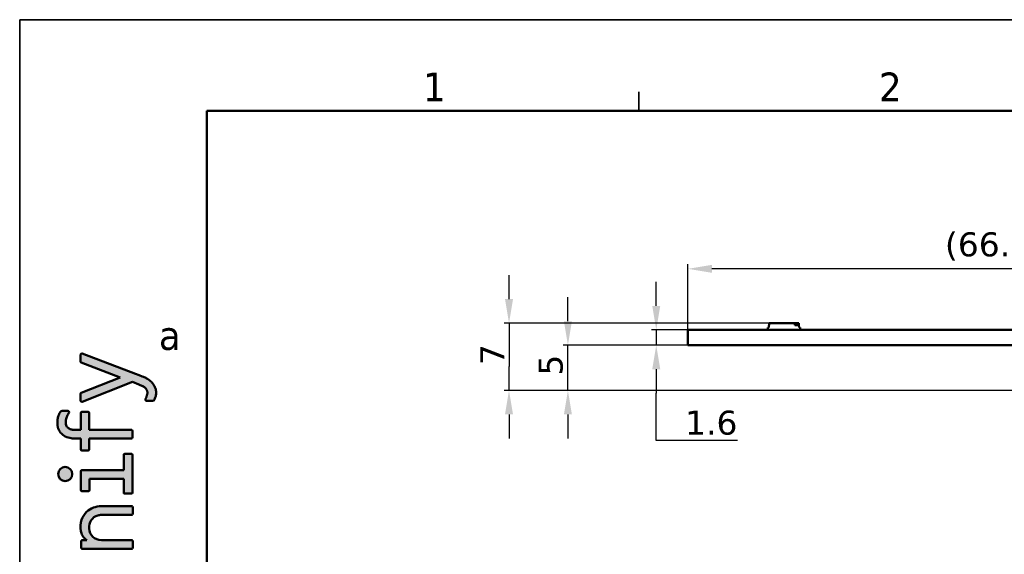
# Model space of a CAD drawing. Header units: millimetres. Extents: x 0 to 420, y 0 to 296.
# Tile 12 of 16: x 0 to 103, y 241 to 296. Entities that reach past the tile are written whole.
import ezdxf

# ---------------------------------------------------------------- set-up
doc = ezdxf.new("R2010")
doc.units = ezdxf.units.MM
doc.layers.get('0').update_dxf_attribs({"lineweight": 25})
for name, color, linetype, lineweight in [('Dimensions(ISO)', 7, 'Continuous', 25), ('Sketch Geometry(ISO)', 7, 'Continuous', 50), ('Symbols(ISO)', 7, 'Continuous', 25), ('Visible Edges(ISO)', 7, 'Continuous', 50)]:
    doc.layers.add(name, color=color, linetype=linetype, lineweight=lineweight)
doc.layers.add('Hatch', color=7, linetype='Continuous', lineweight=9, true_color=0x1e1e47)
doc.styles.add('LG.Philips.Title', font='verdana.ttf', dxfattribs={"width": 0.8999999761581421})
doc.styles.add('Philips-dimensions', font='verdana.ttf')
doc.dimstyles.new('Philips-Oss', dxfattribs={"dimtxt": 2.5, "dimasz": 2.5, "dimexe": 0.5, "dimexo": 0, "dimgap": 0.5, "dimtad": 1, "dimtoh": 1, "dimrnd": 1e-08, "dimdsep": 46, "dimtxsty": 'Philips-dimensions', "dimcen": 0.09, "dimdle": 10, "dimclrd": 7, "dimclre": 7, "dimclrt": 7, "dimazin": 2, "dimtfac": 1, "dimtmove": 0, "dimatfit": 3, "dimfxl": 1, "dimtolj": 1, "dimlwd": 25, "dimlwe": 25, "dimarcsym": 0})

# ---------------------------------------------------------------- blocks, each defined once
blk = doc.blocks.new('*D25')
at = {"layer": 'Defpoints', "color": 0, "linetype": 'Continuous', "transparency": 16777216}
for p in [(70.09794618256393, 270.5603324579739), (70.09794618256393, 264.2055515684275), (136.1481411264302, 262.6055515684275)]:
    blk.add_point(p, dxfattribs=at)
at = {"layer": 'Dimensions(ISO)', "color": 7, "linetype": 'Continuous', "lineweight": 25, "transparency": 16777216}
for p, q in [((70.09794618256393, 264.2055515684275), (70.09794618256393, 271.0603324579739)), ((136.1481411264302, 262.6055515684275), (136.1481411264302, 271.0603324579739)), ((133.6481411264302, 270.5603324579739), (72.59794618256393, 270.5603324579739))]:
    blk.add_line(p, q, dxfattribs=at)
at = {"layer": 'Dimensions(ISO)', "color": 7, "linetype": 'Continuous', "transparency": 16777216}
for points in [[(72.59794618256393, 270.9769991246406), (72.59794618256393, 270.1436657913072), (70.09794618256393, 270.5603324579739)], [(133.6481411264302, 270.9769991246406), (133.6481411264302, 270.1436657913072), (136.1481411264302, 270.5603324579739)]]:
    blk.add_solid(points, dxfattribs=at)
at = {"layer": 'Dimensions(ISO)', "color": 7, "linetype": 'Continuous', "lineweight": 25, "transparency": 16777216, "insert": (96.86800675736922, 274.3645634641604), "char_height": 2.5, "attachment_point": 1, "style": 'Philips-dimensions'}
blk.add_mtext('\\A1;(66.05)', dxfattribs=at)
blk = doc.blocks.new('*D26')
at = {"layer": 'Defpoints', "color": 0, "linetype": 'Continuous', "transparency": 16777216}
for p in [(57.5979461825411, 262.6055515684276), (70.09794618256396, 262.6055515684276), (278.3551355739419, 257.9055515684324)]:
    blk.add_point(p, dxfattribs=at)
at = {"layer": 'Dimensions(ISO)', "color": 7, "linetype": 'Continuous', "lineweight": 25, "transparency": 16777216}
for p, q in [((57.5979461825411, 265.1055515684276), (57.5979461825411, 267.6055515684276)), ((70.09794618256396, 262.6055515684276), (57.0979461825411, 262.6055515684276)), ((57.5979461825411, 257.9055515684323), (57.5979461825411, 262.6055515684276)), ((278.3551355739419, 257.9055515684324), (57.09794618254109, 257.9055515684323)), ((57.5979461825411, 255.4055515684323), (57.5979461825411, 252.9055515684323))]:
    blk.add_line(p, q, dxfattribs=at)
at = {"layer": 'Dimensions(ISO)', "color": 7, "linetype": 'Continuous', "transparency": 16777216}
for points in [[(57.18127951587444, 265.1055515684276), (58.01461284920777, 265.1055515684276), (57.5979461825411, 262.6055515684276)], [(57.18127951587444, 255.4055515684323), (58.01461284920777, 255.4055515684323), (57.5979461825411, 257.9055515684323)]]:
    blk.add_solid(points, dxfattribs=at)
at = {"layer": 'Dimensions(ISO)', "color": 7, "linetype": 'Continuous', "lineweight": 25, "transparency": 16777216, "insert": (54.54589782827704, 259.441246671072), "char_height": 2.5, "attachment_point": 1, "rotation": 90, "style": 'Philips-dimensions'}
blk.add_mtext('\\A1;5', dxfattribs=at)
blk = doc.blocks.new('*D27')
at = {"layer": 'Defpoints', "color": 0, "linetype": 'Continuous', "transparency": 16777216}
for p in [(70.09794618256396, 264.2055515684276), (66.79952825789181, 262.6055515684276), (70.09794618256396, 262.6055515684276)]:
    blk.add_point(p, dxfattribs=at)
at = {"layer": 'Dimensions(ISO)', "color": 7, "linetype": 'Continuous', "lineweight": 25, "transparency": 16777216}
for p, q in [((66.79952825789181, 266.7055515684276), (66.79952825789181, 269.2055515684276)), ((70.09794618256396, 264.2055515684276), (66.29952825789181, 264.2055515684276)), ((66.79952825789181, 264.2055515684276), (66.79952825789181, 262.6055515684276)), ((70.09794618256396, 262.6055515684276), (66.29952825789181, 262.6055515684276)), ((66.79952825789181, 260.1055515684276), (66.79952825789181, 257.6055515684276)), ((66.79952825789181, 252.7004129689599), (66.79952825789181, 257.6055515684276)), ((75.26930660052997, 252.7004129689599), (66.79952825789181, 252.7004129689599))]:
    blk.add_line(p, q, dxfattribs=at)
at = {"layer": 'Dimensions(ISO)', "color": 7, "linetype": 'Continuous', "transparency": 16777216}
for points in [[(66.38286159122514, 266.7055515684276), (67.21619492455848, 266.7055515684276), (66.79952825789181, 264.2055515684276)], [(66.38286159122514, 260.1055515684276), (67.21619492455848, 260.1055515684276), (66.79952825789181, 262.6055515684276)]]:
    blk.add_solid(points, dxfattribs=at)
at = {"layer": 'Dimensions(ISO)', "color": 7, "linetype": 'Continuous', "lineweight": 25, "transparency": 16777216, "insert": (69.79952825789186, 255.7994727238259), "char_height": 2.5, "attachment_point": 1, "style": 'Philips-dimensions'}
blk.add_mtext('\\A1;1.6', dxfattribs=at)
blk = doc.blocks.new('Borders A3')
at = {"layer": 'Hatch'}
h = blk.add_hatch(color=256, dxfattribs=at)
edge = h.paths.add_edge_path()
edge.add_line((13.77333733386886, 257.4756627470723), (13.78372943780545, 257.5203563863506))
edge.add_line((13.78372943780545, 257.5203563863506), (13.79110154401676, 257.557779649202))
edge.add_line((13.79110154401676, 257.557779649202), (13.79650222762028, 257.5907708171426))
edge.add_line((13.79650222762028, 257.5907708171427), (13.79986364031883, 257.6215895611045))
edge.add_line((13.79986364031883, 257.6215895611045), (13.801359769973, 257.6465233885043))
edge.add_line((13.801359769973, 257.6465233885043), (13.80163338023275, 257.6780026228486))
edge.add_line((13.80163338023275, 257.6780026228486), (13.79931855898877, 257.7202307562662))
edge.add_line((13.79931855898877, 257.7202307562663), (13.79417313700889, 257.7611814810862))
edge.add_line((13.79417313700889, 257.7611814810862), (13.78613601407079, 257.8016922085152))
edge.add_line((13.78613601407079, 257.8016922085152), (13.77848276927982, 257.8306971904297))
edge.add_line((13.77848276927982, 257.8306971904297), (13.77126123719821, 257.8535926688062))
edge.add_line((13.77126123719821, 257.8535926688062), (13.75713026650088, 257.8908794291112))
edge.add_line((13.75713026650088, 257.8908794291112), (13.73953154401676, 257.928729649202))
edge.add_line((13.73953154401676, 257.928729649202), (13.72402396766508, 257.9610981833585))
edge.add_line((13.72402396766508, 257.9610981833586), (13.70595432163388, 257.9956135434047))
edge.add_line((13.70595432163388, 257.9956135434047), (13.67995397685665, 258.0389684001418))
edge.add_line((13.67995397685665, 258.0389684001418), (13.65903376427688, 258.0689986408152))
edge.add_line((13.65903376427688, 258.0689986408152), (13.6275198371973, 258.1078951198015))
edge.add_line((13.6275198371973, 258.1078951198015), (13.58836998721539, 258.1488017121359))
edge.add_line((13.58836998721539, 258.1488017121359), (13.53957166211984, 258.1926478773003))
edge.add_line((13.53957166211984, 258.1926478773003), (13.48527224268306, 258.2359412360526))
edge.add_line((13.48527224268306, 258.2359412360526), (13.44292154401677, 258.267249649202))
edge.add_line((13.44292154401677, 258.267249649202), (13.39430411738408, 258.2997817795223))
edge.add_line((13.39430411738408, 258.2997817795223), (13.3314431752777, 258.3365468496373))
edge.add_line((13.3314431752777, 258.3365468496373), (13.29880312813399, 258.3540096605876))
edge.add_line((13.29880312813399, 258.3540096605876), (12.9206568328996, 258.5182094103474))
edge.add_line((12.9206568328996, 258.5182094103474), (12.23323154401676, 258.784719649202))
edge.add_line((12.23323154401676, 258.784719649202), (7.004843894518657, 256.7310308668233))
edge.add_arc((6.960971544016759, 256.8427233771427), 0.12, 180, 291.44469218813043, ccw=False)
edge.add_line((6.840971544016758, 256.8427233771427), (6.84097154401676, 257.5545139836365))
edge.add_arc((6.960971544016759, 257.5545139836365), 0.1200000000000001, 111.51565905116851, 180, ccw=False)
edge.add_line((6.916960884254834, 257.6661520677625), (10.97092154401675, 259.264329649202))
edge.add_line((10.97092154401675, 259.264329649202), (6.918346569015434, 260.804260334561))
edge.add_arc((6.960971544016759, 260.9164348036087), 0.12, 180, 249.1937995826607, ccw=False)
edge.add_line((6.840971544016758, 260.9164348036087), (6.840971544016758, 261.6279988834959))
edge.add_arc((6.960971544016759, 261.6279988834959), 0.1200000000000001, 69.23560437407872, 180, ccw=False)
edge.add_line((7.003514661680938, 261.7402044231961), (12.56654861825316, 259.6309608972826))
edge.add_line((12.56654861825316, 259.6309608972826), (12.93941961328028, 259.4868596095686))
edge.add_line((12.93941961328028, 259.4868596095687), (13.2560953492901, 259.3632201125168))
edge.add_line((13.2560953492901, 259.3632201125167), (13.38639122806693, 259.3115402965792))
edge.add_line((13.38639122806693, 259.3115402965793), (13.48136869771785, 259.2729807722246))
edge.add_line((13.48136869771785, 259.2729807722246), (13.55539726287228, 259.2401545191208))
edge.add_line((13.55539726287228, 259.2401545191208), (13.62631363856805, 259.2051755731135))
edge.add_line((13.62631363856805, 259.2051755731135), (13.72115897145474, 259.1547145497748))
edge.add_line((13.72115897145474, 259.1547145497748), (13.82031914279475, 259.0967690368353))
edge.add_line((13.82031914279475, 259.0967690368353), (13.95576566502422, 259.0072454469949))
edge.add_line((13.95576566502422, 259.0072454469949), (14.049886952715, 258.9363520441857))
edge.add_line((14.049886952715, 258.9363520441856), (14.1314803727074, 258.8678365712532))
edge.add_line((14.1314803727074, 258.8678365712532), (14.22073443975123, 258.783705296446))
edge.add_line((14.22073443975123, 258.783705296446), (14.27937813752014, 258.7220349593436))
edge.add_line((14.27937813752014, 258.7220349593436), (14.35979021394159, 258.6270120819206))
edge.add_line((14.35979021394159, 258.6270120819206), (14.41491647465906, 258.5529630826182))
edge.add_line((14.41491647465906, 258.5529630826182), (14.47603154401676, 258.4594896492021))
edge.add_line((14.47603154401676, 258.4594896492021), (14.54084282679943, 258.3450684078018))
edge.add_line((14.54084282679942, 258.3450684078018), (14.58424528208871, 258.256008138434))
edge.add_line((14.58424528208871, 258.2560081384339), (14.62542532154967, 258.1549862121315))
edge.add_line((14.62542532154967, 258.1549862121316), (14.66219448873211, 258.0387287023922))
edge.add_line((14.66219448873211, 258.0387287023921), (14.69017063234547, 257.9120945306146))
edge.add_line((14.69017063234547, 257.9120945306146), (14.7060251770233, 257.7971097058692))
edge.add_line((14.7060251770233, 257.7971097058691), (14.71084154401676, 257.741949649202))
edge.add_line((14.71084154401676, 257.741949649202), (14.70714779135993, 257.6029474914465))
edge.add_line((14.70714779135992, 257.6029474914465), (14.69977350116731, 257.5092985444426))
edge.add_line((14.69977350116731, 257.5092985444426), (14.68461847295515, 257.3977174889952))
edge.add_line((14.68461847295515, 257.3977174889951), (14.66481803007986, 257.3004665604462))
edge.add_line((14.66481803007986, 257.3004665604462), (14.64365369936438, 257.2210710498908))
edge.add_line((14.64365369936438, 257.2210710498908), (14.62552285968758, 257.1637287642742))
edge.add_line((14.62552285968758, 257.1637287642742), (14.58934579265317, 257.0657532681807))
edge.add_line((14.58934579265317, 257.0657532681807), (14.53810761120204, 256.9465122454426))
edge.add_arc((14.34516626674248, 257.0294196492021), 0.21, 270, 336.74667590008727, ccw=False)
edge.add_line((14.34516626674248, 256.819419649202), (13.7197186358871, 256.819419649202))
edge.add_arc((13.7197186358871, 256.939419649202), 0.1200000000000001, 165.1623082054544, 270, ccw=False)
edge.add_line((13.60372001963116, 256.9701494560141), (13.61922190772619, 257.0286658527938))
edge.add_line((13.61922190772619, 257.0286658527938), (13.63946292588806, 257.0787719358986))
edge.add_line((13.63946292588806, 257.0787719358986), (13.65300183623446, 257.1099918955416))
edge.add_line((13.65300183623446, 257.1099918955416), (13.66435497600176, 257.1379687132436))
edge.add_line((13.66435497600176, 257.1379687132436), (13.67854139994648, 257.1777839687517))
edge.add_line((13.67854139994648, 257.1777839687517), (13.6905589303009, 257.2121623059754))
edge.add_line((13.6905589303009, 257.2121623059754), (13.70621200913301, 257.2572187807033))
edge.add_line((13.70621200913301, 257.2572187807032), (13.72240809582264, 257.3048820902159))
edge.add_line((13.72240809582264, 257.3048820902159), (13.73858002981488, 257.3544668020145))
edge.add_line((13.73858002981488, 257.3544668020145), (13.74842594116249, 257.3861781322))
edge.add_line((13.74842594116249, 257.3861781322), (13.7584158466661, 257.4200751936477))
edge.add_line((13.7584158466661, 257.4200751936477), (13.77333733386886, 257.4756627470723))
h = blk.add_hatch(color=256, dxfattribs=at)
edge = h.paths.add_edge_path()
edge.add_line((6.867011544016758, 252.901149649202), (6.184751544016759, 252.901149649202))
edge.add_line((6.184751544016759, 252.901149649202), (6.14147673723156, 252.90157602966))
edge.add_line((6.14147673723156, 252.90157602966), (6.093137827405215, 252.90305941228))
edge.add_line((6.093137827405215, 252.90305941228), (5.973057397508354, 252.9113551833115))
edge.add_line((5.973057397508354, 252.9113551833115), (5.857059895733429, 252.9257015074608))
edge.add_line((5.85705989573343, 252.9257015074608), (5.711881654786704, 252.9527645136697))
edge.add_line((5.711881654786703, 252.9527645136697), (5.548963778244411, 252.9960617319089))
edge.add_line((5.548963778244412, 252.9960617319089), (5.393660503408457, 253.0515466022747))
edge.add_line((5.393660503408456, 253.0515466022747), (5.251223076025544, 253.116591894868))
edge.add_line((5.251223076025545, 253.116591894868), (5.147482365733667, 253.1740457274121))
edge.add_line((5.147482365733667, 253.1740457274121), (5.005241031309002, 253.2698270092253))
edge.add_line((5.005241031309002, 253.2698270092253), (4.919154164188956, 253.3397143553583))
edge.add_line((4.919154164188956, 253.3397143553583), (4.83862417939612, 253.415551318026))
edge.add_line((4.83862417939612, 253.415551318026), (4.765226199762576, 253.4959196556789))
edge.add_line((4.765226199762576, 253.4959196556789), (4.706397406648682, 253.5704098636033))
edge.add_line((4.706397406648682, 253.5704098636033), (4.646818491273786, 253.6581041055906))
edge.add_line((4.646818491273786, 253.6581041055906), (4.631852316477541, 253.6825992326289))
edge.add_line((4.63185231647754, 253.6825992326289), (4.607751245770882, 253.7246129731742))
edge.add_line((4.607751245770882, 253.7246129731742), (4.585045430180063, 253.7675798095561))
edge.add_line((4.585045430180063, 253.7675798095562), (4.56355243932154, 253.8119180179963))
edge.add_line((4.56355243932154, 253.8119180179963), (4.542176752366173, 253.8603881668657))
edge.add_line((4.542176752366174, 253.8603881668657), (4.517928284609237, 253.9222052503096))
edge.add_line((4.517928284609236, 253.9222052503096), (4.502620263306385, 253.9661610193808))
edge.add_line((4.502620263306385, 253.9661610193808), (4.489182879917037, 254.0089392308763))
edge.add_line((4.489182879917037, 254.0089392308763), (4.473323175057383, 254.0662661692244))
edge.add_line((4.473323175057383, 254.0662661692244), (4.45649320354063, 254.1392479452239))
edge.add_line((4.456493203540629, 254.1392479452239), (4.448712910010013, 254.1796346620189))
edge.add_line((4.448712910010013, 254.1796346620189), (4.441163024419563, 254.2253472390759))
edge.add_line((4.441163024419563, 254.225347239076), (4.432305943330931, 254.2932461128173))
edge.add_line((4.432305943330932, 254.2932461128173), (4.427406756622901, 254.3444690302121))
edge.add_line((4.427406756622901, 254.3444690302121), (4.423265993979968, 254.41007900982))
edge.add_line((4.423265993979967, 254.41007900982), (4.421379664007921, 254.5239228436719))
edge.add_line((4.421379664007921, 254.5239228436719), (4.422977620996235, 254.6088814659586))
edge.add_line((4.422977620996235, 254.6088814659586), (4.426700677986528, 254.692351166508))
edge.add_line((4.426700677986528, 254.692351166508), (4.43334220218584, 254.7814630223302))
edge.add_line((4.43334220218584, 254.7814630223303), (4.442533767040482, 254.866201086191))
edge.add_line((4.442533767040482, 254.866201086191), (4.466152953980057, 255.0134084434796))
edge.add_line((4.466152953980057, 255.0134084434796), (4.483913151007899, 255.0947937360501))
edge.add_line((4.483913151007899, 255.0947937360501), (4.505218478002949, 255.1756097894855))
edge.add_line((4.505218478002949, 255.1756097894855), (4.529862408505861, 255.254745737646))
edge.add_line((4.52986240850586, 255.254745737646), (4.554697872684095, 255.3241226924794))
edge.add_line((4.554697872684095, 255.3241226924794), (4.575412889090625, 255.3762675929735))
edge.add_line((4.575412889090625, 255.3762675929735), (4.610462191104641, 255.4558197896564))
edge.add_line((4.610462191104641, 255.4558197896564), (4.640767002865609, 255.5179946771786))
edge.add_line((4.640767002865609, 255.5179946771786), (4.665641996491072, 255.5655209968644))
edge.add_line((4.665641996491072, 255.5655209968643), (4.69891741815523, 255.6251619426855))
edge.add_line((4.698917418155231, 255.6251619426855), (4.71472050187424, 255.6521633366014))
edge.add_line((4.714720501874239, 255.6521633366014), (4.725364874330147, 255.6687508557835))
edge.add_line((4.725364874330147, 255.6687508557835), (4.737414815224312, 255.684571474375))
edge.add_line((4.737414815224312, 255.684571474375), (4.753885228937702, 255.7038645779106))
edge.add_line((4.753885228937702, 255.7038645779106), (4.772697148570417, 255.7223181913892))
edge.add_line((4.772697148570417, 255.7223181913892), (4.791996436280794, 255.7372280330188))
edge.add_line((4.791996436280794, 255.7372280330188), (4.813631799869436, 255.7495012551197))
edge.add_line((4.813631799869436, 255.7495012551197), (4.841753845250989, 255.7597747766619))
edge.add_line((4.841753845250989, 255.7597747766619), (4.90242269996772, 255.7685088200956))
edge.add_line((4.90242269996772, 255.7685088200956), (4.939331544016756, 255.769359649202))
edge.add_line((4.939331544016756, 255.769359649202), (5.494001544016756, 255.769359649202))
edge.add_line((5.494001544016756, 255.769359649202), (5.522160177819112, 255.7677191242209))
edge.add_line((5.522160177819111, 255.7677191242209), (5.549321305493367, 255.7625827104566))
edge.add_line((5.549321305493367, 255.7625827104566), (5.575050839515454, 255.7535486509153))
edge.add_line((5.575050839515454, 255.7535486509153), (5.602581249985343, 255.7372129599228))
edge.add_line((5.602581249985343, 255.7372129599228), (5.621856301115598, 255.7184667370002))
edge.add_line((5.621856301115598, 255.7184667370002), (5.632482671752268, 255.7026209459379))
edge.add_line((5.632482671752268, 255.7026209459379), (5.644050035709, 255.6690888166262))
edge.add_line((5.644050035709, 255.6690888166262), (5.645521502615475, 255.6346726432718))
edge.add_line((5.645521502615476, 255.6346726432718), (5.638927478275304, 255.5944741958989))
edge.add_line((5.638927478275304, 255.5944741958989), (5.626988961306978, 255.566247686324))
edge.add_line((5.626988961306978, 255.566247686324), (5.593876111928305, 255.5140606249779))
edge.add_line((5.593876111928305, 255.5140606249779), (5.538706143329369, 255.4252171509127))
edge.add_line((5.538706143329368, 255.4252171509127), (5.483202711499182, 255.32775287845))
edge.add_line((5.483202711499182, 255.32775287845), (5.433937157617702, 255.2303757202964))
edge.add_line((5.433937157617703, 255.2303757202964), (5.400278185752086, 255.1542323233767))
edge.add_line((5.400278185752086, 255.1542323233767), (5.359948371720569, 255.0446483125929))
edge.add_line((5.359948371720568, 255.0446483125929), (5.328724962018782, 254.9319864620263))
edge.add_line((5.328724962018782, 254.9319864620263), (5.307312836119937, 254.8182585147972))
edge.add_line((5.307312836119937, 254.8182585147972), (5.296637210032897, 254.7257166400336))
edge.add_line((5.296637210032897, 254.7257166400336), (5.291926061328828, 254.6525774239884))
edge.add_line((5.291926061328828, 254.6525774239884), (5.291222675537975, 254.5111502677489))
edge.add_line((5.291222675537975, 254.5111502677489), (5.303896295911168, 254.4001222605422))
edge.add_line((5.303896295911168, 254.4001222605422), (5.332584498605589, 254.2896203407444))
edge.add_line((5.33258449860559, 254.2896203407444), (5.375009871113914, 254.1918988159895))
edge.add_line((5.375009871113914, 254.1918988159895), (5.424574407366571, 254.1131871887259))
edge.add_line((5.424574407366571, 254.1131871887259), (5.462131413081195, 254.0669158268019))
edge.add_line((5.462131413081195, 254.0669158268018), (5.530031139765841, 254.0011629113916))
edge.add_line((5.530031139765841, 254.0011629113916), (5.640635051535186, 253.9252031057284))
edge.add_line((5.640635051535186, 253.9252031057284), (5.749356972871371, 253.8745396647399))
edge.add_line((5.749356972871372, 253.8745396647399), (5.875380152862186, 253.8359627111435))
edge.add_line((5.875380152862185, 253.8359627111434), (5.930622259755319, 253.824347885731))
edge.add_line((5.930622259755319, 253.824347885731), (5.994476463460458, 253.8143000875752))
edge.add_line((5.994476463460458, 253.8143000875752), (6.063739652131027, 253.8070589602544))
edge.add_line((6.063739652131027, 253.8070589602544), (6.184751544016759, 253.802409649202))
edge.add_line((6.184751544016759, 253.802409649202), (6.867011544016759, 253.802409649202))
edge.add_line((6.867011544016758, 253.802409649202), (6.867011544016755, 255.559539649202))
edge.add_arc((6.972011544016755, 255.559539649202), 0.105, 90, 180, ccw=False)
edge.add_line((6.972011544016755, 255.664539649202), (7.63069154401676, 255.664539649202))
edge.add_arc((7.63069154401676, 255.559539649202), 0.105, 0, 90, ccw=False)
edge.add_line((7.735691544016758, 255.559539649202), (7.735691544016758, 253.802409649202))
edge.add_line((7.735691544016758, 253.802409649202), (12.12985154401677, 253.802409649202))
edge.add_arc((12.12985154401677, 253.697409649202), 0.105, 0, 90, ccw=False)
edge.add_line((12.23485154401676, 253.697409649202), (12.23485154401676, 253.006149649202))
edge.add_arc((12.12985154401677, 253.006149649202), 0.105, -90, 0, ccw=False)
edge.add_line((12.12985154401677, 252.901149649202), (7.735691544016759, 252.901149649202))
edge.add_line((7.735691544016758, 252.901149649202), (7.735691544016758, 251.749659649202))
edge.add_arc((7.630691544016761, 251.749659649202), 0.105, -90, 0, ccw=False)
edge.add_line((7.630691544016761, 251.644659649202), (6.972011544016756, 251.644659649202))
edge.add_arc((6.972011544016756, 251.749659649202), 0.105, 180, 270, ccw=False)
edge.add_line((6.867011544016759, 251.749659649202), (6.867011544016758, 252.901149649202))
h = blk.add_hatch(color=256, dxfattribs=at)
edge = h.paths.add_edge_path()
edge.add_line((11.33095154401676, 248.686059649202), (7.77151154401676, 248.686059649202))
edge.add_line((7.771511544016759, 248.686059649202), (7.771511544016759, 247.5261996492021))
edge.add_arc((7.66651154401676, 247.526199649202), 0.105, -90, 0, ccw=False)
edge.add_line((7.66651154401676, 247.421199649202), (6.971921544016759, 247.421199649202))
edge.add_arc((6.971921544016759, 247.526199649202), 0.105, 180, 270, ccw=False)
edge.add_line((6.866921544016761, 247.526199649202), (6.866921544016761, 249.484509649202))
edge.add_arc((6.971921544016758, 249.484509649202), 0.105, 90, 180, ccw=False)
edge.add_line((6.971921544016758, 249.589509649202), (11.33095154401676, 249.589509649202))
edge.add_line((11.33095154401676, 249.589509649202), (11.33095154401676, 251.186199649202))
edge.add_arc((11.43595154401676, 251.186199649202), 0.105, 90, 180, ccw=False)
edge.add_line((11.43595154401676, 251.291199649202), (12.12976154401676, 251.291199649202))
edge.add_arc((12.12976154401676, 251.186199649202), 0.105, 0, 90, ccw=False)
edge.add_line((12.23476154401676, 251.186199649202), (12.23476154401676, 247.259589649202))
edge.add_arc((12.12976154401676, 247.259589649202), 0.105, -90, 0, ccw=False)
edge.add_line((12.12976154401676, 247.154589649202), (11.43595154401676, 247.154589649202))
edge.add_arc((11.43595154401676, 247.259589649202), 0.105, 180, 270, ccw=False)
edge.add_line((11.33095154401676, 247.259589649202), (11.33095154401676, 248.686059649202))
h = blk.add_hatch(color=256, dxfattribs=at)
edge = h.paths.add_edge_path()
edge.add_arc((5.239451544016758, 249.1986396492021), 0.7353899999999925, 0, 360)
h = blk.add_hatch(color=256, dxfattribs=at)
edge = h.paths.add_edge_path()
edge.add_line((6.910631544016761, 241.5066696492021), (6.910631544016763, 242.199279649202))
edge.add_arc((7.015631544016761, 242.199279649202), 0.105, 90, 180, ccw=False)
edge.add_line((7.015631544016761, 242.304279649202), (7.48963154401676, 242.304279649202))
edge.add_arc((8.319933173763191, 243.5219992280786), 1.473852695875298, 209.2052728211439, 235.7118934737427, ccw=False)
edge.add_arc((8.525434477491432, 243.6266613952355), 1.704322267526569, 192.2816258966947, 208.9055647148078, ccw=False)
edge.add_arc((9.111119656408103, 243.6778709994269), 2.288710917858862, 160.7164938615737, 190.415064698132, ccw=False)
edge.add_arc((9.002773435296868, 243.7054770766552), 2.177348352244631, 134.669894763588, 160.460630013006, ccw=False)
edge.add_arc((8.977891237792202, 243.6447994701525), 2.203834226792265, 89.68151213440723, 133.1006254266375, ccw=False)
edge.add_line((8.990141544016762, 245.848599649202), (12.17359154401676, 245.849169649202))
edge.add_arc((12.17359154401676, 245.744169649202), 0.105, 0, 90, ccw=False)
edge.add_line((12.27859154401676, 245.744169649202), (12.27859154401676, 245.049279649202))
edge.add_arc((12.17359154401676, 245.049279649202), 0.105, -90, 0, ccw=False)
edge.add_line((12.17359154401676, 244.944279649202), (9.006731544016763, 244.944279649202))
edge.add_arc((8.9986743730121, 243.7159328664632), 1.228373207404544, 89.62418164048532, 107.0950348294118)
edge.add_arc((8.990999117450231, 243.6700567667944), 1.270136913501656, 106.1557240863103, 185.9124830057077)
edge.add_arc((7.623177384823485, 243.5284049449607), 0.105, 2.391600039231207, 5.9124830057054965, ccw=False)
edge.add_arc((9.008975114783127, 243.5862835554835), 1.282005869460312, 182.3916000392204, 269.899729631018)
edge.add_line((9.006731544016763, 242.304279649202), (12.17359154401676, 242.304279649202))
edge.add_arc((12.17359154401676, 242.199279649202), 0.105, 0, 90.0000000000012, ccw=False)
edge.add_line((12.27859154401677, 242.199279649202), (12.27859154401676, 241.5066696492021))
edge.add_arc((12.17359154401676, 241.5066696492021), 0.105, -90, 0, ccw=False)
edge.add_line((12.17359154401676, 241.4016696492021), (7.015631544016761, 241.4016696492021))
edge.add_arc((7.015631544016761, 241.5066696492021), 0.105, 180, 270, ccw=False)
at = {"layer": 'Sketch Geometry(ISO)', "color": 7, "linetype": 'Continuous', "lineweight": 35}
for p, q in [((419.5, 296.5), (0.4999999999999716, 296.5)), ((0.5, 296.5), (0.5, 0.5000000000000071)), ((65, 289), (65, 287))]:
    blk.add_line(p, q, dxfattribs=at)
at = {"layer": 'Sketch Geometry(ISO)', "color": 1, "linetype": 'Continuous', "lineweight": 50, "true_color": 0xff0000}
for p, q in [((410, 287), (20, 287)), ((20, 287), (20, 10))]:
    blk.add_line(p, q, dxfattribs=at)
at = {"layer": 'Sketch Geometry(ISO)'}
for p, q in [((6.840971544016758, 261.6279988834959), (6.840971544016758, 260.9164348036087)), ((12.56654861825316, 259.6309608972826), (7.003514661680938, 261.7402044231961)), ((6.918346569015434, 260.804260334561), (10.97092154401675, 259.264329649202)), ((12.93941961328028, 259.4868596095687), (12.56654861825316, 259.6309608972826)), ((13.2560953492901, 259.3632201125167), (12.93941961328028, 259.4868596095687)), ((10.97092154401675, 259.264329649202), (6.916960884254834, 257.6661520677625)), ((7.004843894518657, 256.7310308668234), (12.23323154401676, 258.784719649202)), ((12.23323154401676, 258.784719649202), (12.9206568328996, 258.5182094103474)), ((12.9206568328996, 258.5182094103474), (13.29880312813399, 258.3540096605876)), ((13.38639122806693, 259.3115402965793), (13.2560953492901, 259.3632201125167)), ((13.48136869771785, 259.2729807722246), (13.38639122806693, 259.3115402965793)), ((13.55539726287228, 259.2401545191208), (13.48136869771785, 259.2729807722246)), ((13.62631363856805, 259.2051755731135), (13.55539726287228, 259.2401545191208)), ((13.72115897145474, 259.1547145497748), (13.62631363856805, 259.2051755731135)), ((13.82031914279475, 259.0967690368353), (13.72115897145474, 259.1547145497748)), ((13.95576566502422, 259.0072454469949), (13.82031914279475, 259.0967690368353)), ((14.049886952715, 258.9363520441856), (13.95576566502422, 259.0072454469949)), ((14.1314803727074, 258.8678365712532), (14.049886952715, 258.9363520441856)), ((14.22073443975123, 258.783705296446), (14.1314803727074, 258.8678365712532)), ((14.27937813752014, 258.7220349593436), (14.22073443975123, 258.783705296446)), ((14.35979021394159, 258.6270120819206), (14.27937813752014, 258.7220349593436)), ((14.41491647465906, 258.5529630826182), (14.35979021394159, 258.6270120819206)), ((14.47603154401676, 258.4594896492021), (14.41491647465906, 258.5529630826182)), ((14.54084282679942, 258.3450684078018), (14.47603154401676, 258.4594896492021)), ((6.840971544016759, 257.5545139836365), (6.840971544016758, 256.8427233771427)), ((13.29880312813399, 258.3540096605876), (13.3314431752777, 258.3365468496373)), ((13.3314431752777, 258.3365468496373), (13.39430411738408, 258.2997817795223)), ((13.39430411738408, 258.2997817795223), (13.44292154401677, 258.267249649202)), ((13.44292154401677, 258.267249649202), (13.48527224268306, 258.2359412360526)), ((13.48527224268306, 258.2359412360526), (13.53957166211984, 258.1926478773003)), ((13.53957166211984, 258.1926478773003), (13.58836998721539, 258.1488017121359)), ((13.58836998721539, 258.1488017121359), (13.6275198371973, 258.1078951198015)), ((13.6275198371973, 258.1078951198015), (13.65903376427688, 258.0689986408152)), ((13.65903376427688, 258.0689986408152), (13.67995397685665, 258.0389684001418)), ((13.67995397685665, 258.0389684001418), (13.70595432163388, 257.9956135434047)), ((13.70595432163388, 257.9956135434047), (13.72402396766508, 257.9610981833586)), ((13.72402396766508, 257.9610981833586), (13.73953154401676, 257.928729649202)), ((13.73953154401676, 257.928729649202), (13.75713026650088, 257.8908794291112)), ((13.7584158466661, 257.4200751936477), (13.74842594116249, 257.3861781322)), ((13.75713026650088, 257.8908794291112), (13.77126123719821, 257.8535926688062)), ((13.77333733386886, 257.4756627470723), (13.7584158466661, 257.4200751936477)), ((13.77126123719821, 257.8535926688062), (13.77848276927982, 257.8306971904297)), ((13.78372943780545, 257.5203563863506), (13.77333733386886, 257.4756627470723)), ((13.77848276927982, 257.8306971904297), (13.78613601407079, 257.8016922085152)), ((13.79110154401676, 257.557779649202), (13.78372943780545, 257.5203563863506)), ((13.78613601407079, 257.8016922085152), (13.79417313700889, 257.7611814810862)), ((13.79650222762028, 257.5907708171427), (13.79110154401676, 257.557779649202)), ((13.79417313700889, 257.7611814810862), (13.79931855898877, 257.7202307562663)), ((13.79986364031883, 257.6215895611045), (13.79650222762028, 257.5907708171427)), ((13.79931855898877, 257.7202307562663), (13.80163338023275, 257.6780026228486)), ((13.801359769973, 257.6465233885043), (13.79986364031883, 257.6215895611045)), ((13.80163338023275, 257.6780026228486), (13.801359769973, 257.6465233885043)), ((14.58424528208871, 258.2560081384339), (14.54084282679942, 258.3450684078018)), ((14.62542532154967, 258.1549862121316), (14.58424528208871, 258.2560081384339)), ((14.66219448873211, 258.0387287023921), (14.62542532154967, 258.1549862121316)), ((14.69017063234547, 257.9120945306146), (14.66219448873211, 258.0387287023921)), ((14.68461847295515, 257.3977174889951), (14.69977350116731, 257.5092985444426)), ((14.7060251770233, 257.7971097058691), (14.69017063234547, 257.9120945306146)), ((14.69977350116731, 257.5092985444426), (14.70714779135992, 257.6029474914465)), ((14.71084154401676, 257.741949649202), (14.7060251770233, 257.7971097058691)), ((14.70714779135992, 257.6029474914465), (14.71084154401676, 257.741949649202)), ((13.61922190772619, 257.0286658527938), (13.60372001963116, 256.9701494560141)), ((13.63946292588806, 257.0787719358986), (13.61922190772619, 257.0286658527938)), ((13.65300183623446, 257.1099918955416), (13.63946292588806, 257.0787719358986)), ((13.66435497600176, 257.1379687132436), (13.65300183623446, 257.1099918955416)), ((13.67854139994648, 257.1777839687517), (13.66435497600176, 257.1379687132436)), ((13.6905589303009, 257.2121623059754), (13.67854139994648, 257.1777839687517)), ((13.70621200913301, 257.2572187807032), (13.6905589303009, 257.2121623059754)), ((13.72240809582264, 257.3048820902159), (13.70621200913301, 257.2572187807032)), ((13.7197186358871, 256.819419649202), (14.34516626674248, 256.819419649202)), ((13.73858002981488, 257.3544668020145), (13.72240809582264, 257.3048820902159)), ((13.74842594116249, 257.3861781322), (13.73858002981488, 257.3544668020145)), ((14.53810761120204, 256.9465122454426), (14.58934579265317, 257.0657532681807)), ((14.58934579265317, 257.0657532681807), (14.62552285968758, 257.1637287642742)), ((14.62552285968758, 257.1637287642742), (14.64365369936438, 257.2210710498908)), ((14.64365369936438, 257.2210710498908), (14.66481803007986, 257.3004665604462)), ((14.66481803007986, 257.3004665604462), (14.68461847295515, 257.3977174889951)), ((4.575412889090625, 255.3762675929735), (4.554697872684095, 255.3241226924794)), ((4.610462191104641, 255.4558197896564), (4.575412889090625, 255.3762675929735)), ((4.640767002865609, 255.5179946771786), (4.610462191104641, 255.4558197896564)), ((4.665641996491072, 255.5655209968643), (4.640767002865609, 255.5179946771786)), ((4.698917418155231, 255.6251619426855), (4.665641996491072, 255.5655209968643)), ((4.714720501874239, 255.6521633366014), (4.698917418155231, 255.6251619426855)), ((4.725364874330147, 255.6687508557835), (4.714720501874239, 255.6521633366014)), ((4.737414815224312, 255.684571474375), (4.725364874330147, 255.6687508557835)), ((4.753885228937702, 255.7038645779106), (4.737414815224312, 255.684571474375)), ((4.772697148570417, 255.7223181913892), (4.753885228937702, 255.7038645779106)), ((4.791996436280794, 255.7372280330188), (4.772697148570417, 255.7223181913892)), ((4.813631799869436, 255.7495012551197), (4.791996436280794, 255.7372280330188)), ((4.841753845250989, 255.7597747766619), (4.813631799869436, 255.7495012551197)), ((4.90242269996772, 255.7685088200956), (4.841753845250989, 255.7597747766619)), ((4.939331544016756, 255.769359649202), (4.90242269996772, 255.7685088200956)), ((5.494001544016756, 255.769359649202), (4.939331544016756, 255.769359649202)), ((5.483202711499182, 255.32775287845), (5.538706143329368, 255.4252171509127)), ((5.522160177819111, 255.7677191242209), (5.494001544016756, 255.769359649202)), ((5.549321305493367, 255.7625827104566), (5.522160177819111, 255.7677191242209)), ((5.538706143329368, 255.4252171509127), (5.593876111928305, 255.5140606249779)), ((5.575050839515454, 255.7535486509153), (5.549321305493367, 255.7625827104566)), ((5.602581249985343, 255.7372129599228), (5.575050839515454, 255.7535486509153)), ((5.593876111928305, 255.5140606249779), (5.626988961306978, 255.566247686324)), ((5.621856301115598, 255.7184667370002), (5.602581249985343, 255.7372129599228)), ((5.632482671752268, 255.7026209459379), (5.621856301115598, 255.7184667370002)), ((5.626988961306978, 255.566247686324), (5.638927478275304, 255.5944741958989)), ((5.644050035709, 255.6690888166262), (5.632482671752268, 255.7026209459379)), ((5.638927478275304, 255.5944741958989), (5.645521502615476, 255.6346726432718)), ((5.645521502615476, 255.6346726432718), (5.644050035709, 255.6690888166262)), ((6.867011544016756, 255.559539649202), (6.867011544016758, 253.802409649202)), ((7.63069154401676, 255.664539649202), (6.972011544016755, 255.664539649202)), ((7.735691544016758, 253.802409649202), (7.735691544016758, 255.559539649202)), ((4.422977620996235, 254.6088814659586), (4.421379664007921, 254.5239228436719)), ((4.421379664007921, 254.5239228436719), (4.423265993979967, 254.41007900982)), ((4.426700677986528, 254.692351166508), (4.422977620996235, 254.6088814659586)), ((4.423265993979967, 254.41007900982), (4.427406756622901, 254.3444690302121)), ((4.43334220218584, 254.7814630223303), (4.426700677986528, 254.692351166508)), ((4.427406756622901, 254.3444690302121), (4.432305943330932, 254.2932461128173)), ((4.442533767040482, 254.866201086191), (4.43334220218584, 254.7814630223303)), ((4.466152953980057, 255.0134084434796), (4.442533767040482, 254.866201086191)), ((4.483913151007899, 255.0947937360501), (4.466152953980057, 255.0134084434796)), ((4.505218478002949, 255.1756097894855), (4.483913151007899, 255.0947937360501)), ((4.52986240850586, 255.254745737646), (4.505218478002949, 255.1756097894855)), ((4.554697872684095, 255.3241226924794), (4.52986240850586, 255.254745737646)), ((5.291222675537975, 254.5111502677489), (5.291926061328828, 254.6525774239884)), ((5.303896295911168, 254.4001222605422), (5.291222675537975, 254.5111502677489)), ((5.291926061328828, 254.6525774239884), (5.296637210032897, 254.7257166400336)), ((5.296637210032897, 254.7257166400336), (5.307312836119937, 254.8182585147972)), ((5.33258449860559, 254.2896203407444), (5.303896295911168, 254.4001222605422)), ((5.307312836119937, 254.8182585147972), (5.328724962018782, 254.9319864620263)), ((5.328724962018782, 254.9319864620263), (5.359948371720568, 255.0446483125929)), ((5.359948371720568, 255.0446483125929), (5.400278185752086, 255.1542323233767)), ((5.400278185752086, 255.1542323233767), (5.433937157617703, 255.2303757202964)), ((5.433937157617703, 255.2303757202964), (5.483202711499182, 255.32775287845)), ((4.432305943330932, 254.2932461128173), (4.441163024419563, 254.225347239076)), ((4.441163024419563, 254.225347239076), (4.448712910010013, 254.1796346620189)), ((4.448712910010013, 254.1796346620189), (4.456493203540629, 254.1392479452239)), ((4.456493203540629, 254.1392479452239), (4.473323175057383, 254.0662661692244)), ((4.473323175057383, 254.0662661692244), (4.489182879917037, 254.0089392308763)), ((4.489182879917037, 254.0089392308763), (4.502620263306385, 253.9661610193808)), ((4.502620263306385, 253.9661610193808), (4.517928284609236, 253.9222052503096)), ((4.517928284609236, 253.9222052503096), (4.542176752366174, 253.8603881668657)), ((4.542176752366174, 253.8603881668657), (4.56355243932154, 253.8119180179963)), ((4.56355243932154, 253.8119180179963), (4.585045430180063, 253.7675798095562)), ((4.585045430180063, 253.7675798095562), (4.607751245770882, 253.7246129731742)), ((4.607751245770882, 253.7246129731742), (4.63185231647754, 253.6825992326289)), ((4.63185231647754, 253.6825992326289), (4.646818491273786, 253.6581041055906)), ((4.646818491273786, 253.6581041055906), (4.706397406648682, 253.5704098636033)), ((4.706397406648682, 253.5704098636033), (4.765226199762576, 253.4959196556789)), ((4.765226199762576, 253.4959196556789), (4.83862417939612, 253.415551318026)), ((4.83862417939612, 253.415551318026), (4.919154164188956, 253.3397143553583)), ((4.919154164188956, 253.3397143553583), (5.005241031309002, 253.2698270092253)), ((5.375009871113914, 254.1918988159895), (5.33258449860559, 254.2896203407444)), ((5.424574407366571, 254.1131871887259), (5.375009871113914, 254.1918988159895)), ((5.462131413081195, 254.0669158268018), (5.424574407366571, 254.1131871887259)), ((5.530031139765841, 254.0011629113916), (5.462131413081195, 254.0669158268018)), ((5.640635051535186, 253.9252031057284), (5.530031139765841, 254.0011629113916)), ((5.749356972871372, 253.8745396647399), (5.640635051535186, 253.9252031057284)), ((5.875380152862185, 253.8359627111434), (5.749356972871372, 253.8745396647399)), ((5.930622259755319, 253.824347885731), (5.875380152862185, 253.8359627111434)), ((5.994476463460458, 253.8143000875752), (5.930622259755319, 253.824347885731)), ((6.063739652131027, 253.8070589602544), (5.994476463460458, 253.8143000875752)), ((6.184751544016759, 253.802409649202), (6.063739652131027, 253.8070589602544)), ((6.867011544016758, 253.802409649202), (6.184751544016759, 253.802409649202)), ((12.12985154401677, 253.802409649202), (7.735691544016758, 253.802409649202)), ((12.23485154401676, 253.006149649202), (12.23485154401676, 253.697409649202)), ((5.005241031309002, 253.2698270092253), (5.147482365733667, 253.1740457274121)), ((5.147482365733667, 253.1740457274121), (5.251223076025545, 253.116591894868)), ((5.251223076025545, 253.116591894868), (5.393660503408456, 253.0515466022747)), ((5.393660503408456, 253.0515466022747), (5.548963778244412, 252.9960617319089)), ((5.548963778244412, 252.9960617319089), (5.711881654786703, 252.9527645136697)), ((5.711881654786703, 252.9527645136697), (5.85705989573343, 252.9257015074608)), ((5.85705989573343, 252.9257015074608), (5.973057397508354, 252.9113551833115)), ((5.973057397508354, 252.9113551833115), (6.093137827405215, 252.90305941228)), ((6.093137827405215, 252.90305941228), (6.14147673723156, 252.90157602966)), ((6.14147673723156, 252.90157602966), (6.184751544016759, 252.901149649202)), ((6.184751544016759, 252.901149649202), (6.867011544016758, 252.901149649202)), ((6.867011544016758, 252.901149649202), (6.867011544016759, 251.749659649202)), ((7.735691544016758, 252.901149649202), (12.12985154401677, 252.901149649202)), ((7.735691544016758, 251.749659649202), (7.735691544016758, 252.901149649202)), ((6.972011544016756, 251.644659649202), (7.630691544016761, 251.644659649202)), ((12.12976154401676, 251.291199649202), (11.43595154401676, 251.291199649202)), ((11.33095154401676, 251.186199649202), (11.33095154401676, 249.589509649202)), ((12.23476154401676, 247.259589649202), (12.23476154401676, 251.186199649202)), ((6.866921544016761, 249.484509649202), (6.866921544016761, 247.526199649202)), ((11.33095154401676, 249.589509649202), (6.971921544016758, 249.589509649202)), ((7.771511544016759, 248.686059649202), (11.33095154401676, 248.686059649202)), ((7.771511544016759, 247.526199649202), (7.771511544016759, 248.686059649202)), ((11.33095154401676, 248.686059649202), (11.33095154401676, 247.259589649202)), ((6.971921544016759, 247.421199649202), (7.66651154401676, 247.421199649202)), ((11.43595154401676, 247.154589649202), (12.12976154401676, 247.154589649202)), ((12.17359154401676, 245.8491696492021), (8.990141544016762, 245.848599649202)), ((12.27859154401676, 245.049279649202), (12.27859154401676, 245.744169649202)), ((9.006731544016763, 244.944279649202), (12.17359154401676, 244.944279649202)), ((6.910631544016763, 242.199279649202), (6.910631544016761, 241.5066696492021)), ((7.489631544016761, 242.304279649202), (7.015631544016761, 242.304279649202)), ((12.17359154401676, 242.304279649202), (9.006731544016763, 242.304279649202)), ((12.27859154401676, 241.5066696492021), (12.27859154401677, 242.199279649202)), ((7.015631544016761, 241.4016696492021), (12.17359154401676, 241.4016696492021))]:
    blk.add_line(p, q, dxfattribs=at)
blk.add_circle((5.239451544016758, 249.1986396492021), 0.7353899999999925, dxfattribs=at)
for centre, radius, start, end in [((6.960971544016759, 261.6279988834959), 0.1200000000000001, 69.23560437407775, 180), ((6.960971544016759, 260.9164348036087), 0.12, 180, 249.1937995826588), ((6.960971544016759, 257.5545139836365), 0.12, 111.5156590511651, 180), ((6.960971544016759, 256.8427233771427), 0.12, 180, 291.4446921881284), ((13.7197186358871, 256.939419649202), 0.1200000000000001, 165.1623082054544, 270), ((14.34516626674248, 257.0294196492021), 0.21, 270, 336.746675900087), ((6.972011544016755, 255.559539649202), 0.105, 90, 180), ((7.63069154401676, 255.559539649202), 0.105, 0, 90), ((12.12985154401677, 253.697409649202), 0.105, 0, 90), ((12.12985154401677, 253.006149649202), 0.105, 270, 0), ((6.972011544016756, 251.749659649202), 0.105, 180, 270), ((7.630691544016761, 251.749659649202), 0.105, 270, 0), ((11.43595154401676, 251.186199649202), 0.105, 90, 180), ((12.12976154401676, 251.186199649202), 0.105, 0, 90), ((6.971921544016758, 249.484509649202), 0.105, 90, 180), ((6.971921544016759, 247.526199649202), 0.105, 180, 270), ((7.66651154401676, 247.526199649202), 0.105, 270, 0), ((11.43595154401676, 247.259589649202), 0.105, 180, 270), ((12.12976154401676, 247.259589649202), 0.105, 270, 0), ((9.002773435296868, 243.7054770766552), 2.177348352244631, 134.669894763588, 160.460630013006), ((8.977891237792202, 243.6447994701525), 2.203834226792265, 89.6815121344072, 133.1006254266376), ((12.17359154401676, 245.744169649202), 0.105, 0, 90), ((9.111119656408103, 243.6778709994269), 2.288710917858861, 160.7164938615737, 190.4150646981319), ((8.990999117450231, 243.6700567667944), 1.270136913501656, 106.1557240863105, 185.9124830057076), ((8.9986743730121, 243.7159328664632), 1.228373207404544, 89.62418164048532, 107.0950348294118), ((12.17359154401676, 245.049279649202), 0.105, 270, 0), ((8.525434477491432, 243.6266613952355), 1.704322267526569, 192.2816258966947, 208.9055647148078), ((7.623177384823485, 243.5284049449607), 0.105, 2.391600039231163, 5.912483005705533), ((9.008975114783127, 243.5862835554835), 1.282005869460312, 182.3916000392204, 269.899729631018), ((7.015631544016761, 242.199279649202), 0.105, 90, 180), ((8.319933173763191, 243.5219992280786), 1.473852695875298, 209.2052728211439, 235.7118934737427), ((12.17359154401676, 242.199279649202), 0.105, 0, 90), ((7.015631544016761, 241.5066696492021), 0.105, 180, 270), ((12.17359154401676, 241.5066696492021), 0.105, 270, 0)]:
    blk.add_arc(centre, radius, start, end, dxfattribs=at)
at = {"layer": 'Symbols(ISO)', "color": 3, "true_color": 0x00ff00, "char_height": 3.00000011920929, "attachment_point": 7, "style": 'LG.Philips.Title'}
for s, insert in [('\\fVerdana|b0|i0;\\H3.0000;1', (42.5, 287.9999999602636)), ('\\fVerdana|b0|i0;\\H3.0000;2', (90, 287.9999999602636)), ('\\fVerdana|b0|i0;\\H3.0000;a', (15, 262.0636734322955))]:
    blk.add_mtext(s, dxfattribs=dict(at, insert=insert))
blk = doc.blocks.new('*D51')
at = {"layer": 'Defpoints', "color": 0, "linetype": 'Continuous', "transparency": 16777216}
for p in [(78.56231608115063, 264.9055515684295), (51.46305481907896, 257.9055515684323), (138.9107994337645, 257.9055515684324)]:
    blk.add_point(p, dxfattribs=at)
at = {"layer": 'Dimensions(ISO)', "color": 7, "linetype": 'Continuous', "lineweight": 25, "transparency": 16777216}
for p, q in [((51.46305481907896, 267.4055515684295), (51.46305481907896, 269.9055515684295)), ((78.56231608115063, 264.9055515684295), (50.96305481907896, 264.9055515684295)), ((51.46305481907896, 264.9055515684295), (51.46305481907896, 262.4055515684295)), ((51.46305481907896, 262.4055515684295), (51.46305481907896, 260.4055515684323)), ((51.46305481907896, 257.9055515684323), (51.46305481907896, 260.4055515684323)), ((138.9107994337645, 257.9055515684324), (50.96305481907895, 257.9055515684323)), ((51.46305481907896, 255.4055515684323), (51.46305481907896, 252.9055515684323))]:
    blk.add_line(p, q, dxfattribs=at)
at = {"layer": 'Dimensions(ISO)', "color": 7, "linetype": 'Continuous', "transparency": 16777216}
for points in [[(51.04638815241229, 267.4055515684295), (51.87972148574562, 267.4055515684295), (51.46305481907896, 264.9055515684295)], [(51.04638815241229, 255.4055515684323), (51.87972148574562, 255.4055515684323), (51.46305481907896, 257.9055515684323)]]:
    blk.add_solid(points, dxfattribs=at)
at = {"layer": 'Dimensions(ISO)', "color": 7, "linetype": 'Continuous', "lineweight": 25, "transparency": 16777216, "insert": (48.46305481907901, 260.5501116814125), "char_height": 2.5, "attachment_point": 1, "rotation": 90, "style": 'Philips-dimensions'}
blk.add_mtext('\\A1;7', dxfattribs=at)

msp = doc.modelspace()

# ---------------------------------------------------------------- linework, layer by layer
at = {"layer": 'Visible Edges(ISO)'}
for p, q in [((78.52294618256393, 264.4555515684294), (78.5623160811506, 264.9055515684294)), ((78.5623160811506, 264.9055515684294), (81.22294618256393, 264.9055515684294)), ((81.22294618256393, 264.9055515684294), (81.63357628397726, 264.9055515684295)), ((81.22294618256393, 264.7055515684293), (81.22294618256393, 264.9055515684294)), ((81.65107401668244, 264.7055515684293), (81.22294618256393, 264.7055515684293)), ((81.63357628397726, 264.9055515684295), (81.65107401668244, 264.7055515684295)), ((81.65107401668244, 264.7055515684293), (81.67294618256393, 264.4555515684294)), ((70.09794618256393, 264.2055515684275), (70.09794618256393, 262.6055515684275)), ((70.09794618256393, 264.2055515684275), (350.0979461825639, 264.2055515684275)), ((78.34794618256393, 264.3055515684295), (78.42294618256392, 264.3055515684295)), ((78.34794618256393, 264.2055515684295), (78.34794618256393, 264.3055515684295)), ((78.42294618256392, 264.4555515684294), (78.52294618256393, 264.4555515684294)), ((78.42294618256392, 264.2155515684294), (78.42294618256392, 264.4555515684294)), ((78.42294618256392, 264.2155515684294), (81.77294618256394, 264.2155515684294)), ((78.42534442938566, 264.2055515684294), (78.42534442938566, 264.2155515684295)), ((78.5169028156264, 264.2055515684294), (78.5169028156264, 264.2155515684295)), ((78.57126560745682, 264.2055515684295), (78.57126560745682, 264.2155515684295)), ((79.20931311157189, 264.2055515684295), (79.20931311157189, 264.2155515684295)), ((79.33794618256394, 264.2055515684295), (79.33794618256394, 264.2155515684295)), ((79.78794618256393, 264.2055515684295), (79.78794618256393, 264.2155515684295)), ((79.95292309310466, 264.2055515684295), (79.95292309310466, 264.2155515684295)), ((81.6196984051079, 264.2055515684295), (81.6196984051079, 264.2155515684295)), ((81.67294618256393, 264.4555515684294), (81.77294618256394, 264.4555515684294)), ((81.68752010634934, 264.2055515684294), (81.68752010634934, 264.2155515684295)), ((81.77294618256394, 264.2155515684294), (81.77294618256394, 264.4555515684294)), ((81.77294618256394, 264.3055515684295), (81.77753481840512, 264.3055515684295)), ((81.77753481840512, 264.3055515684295), (81.84794618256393, 264.3055515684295)), ((81.77753481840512, 264.2055515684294), (81.77753481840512, 264.3055515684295)), ((81.84794618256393, 264.2055515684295), (81.84794618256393, 264.3055515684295)), ((350.0979461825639, 262.6055515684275), (70.09794618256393, 262.6055515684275))]:
    msp.add_line(p, q, dxfattribs=at)

# ---------------------------------------------------------------- block references
msp.add_blockref('Borders A3', (0, 0))

# ---------------------------------------------------------------- dimensions: what is measured, and where the dimension line sits
at = {"layer": 'Dimensions(ISO)', "color": 7, "linetype": 'Continuous', "lineweight": 25}
dim = msp.add_linear_dim(base=(70.09794618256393, 270.5603324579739), p1=(136.1481411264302, 262.6055515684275), p2=(70.09794618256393, 264.2055515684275), angle=180, text='(<>)', dimstyle='Philips-Oss', override={"dimgap": 0.5, "dimtoh": 0, "dimdec": 2, "dimtol": 0, "dimlim": 0, "dimtp": 0, "dimtm": -0, "dimtdec": 2, "dimtofl": 0, "dimatfit": 1}, dxfattribs=at)
dim.commit()
dim.dimension.update_dxf_attribs({"geometry": '*D25', "text_midpoint": (103.1230436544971, 270.5603324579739), "dimtype": 160})
for base, p1, p2, override, picture, middle in [((51.46305481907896, 257.9055515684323), (78.5623160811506, 264.9055515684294), (138.9107994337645, 257.9055515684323), {"dimgap": 0.5, "dimtoh": 0, "dimdec": 2, "dimtol": 0, "dimlim": 0, "dimtp": 0, "dimtm": -0, "dimtdec": 2, "dimtofl": 0}, '*D51', (51.46305481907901, 261.4055515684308)), ((66.79952825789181, 262.6055515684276), (70.09794618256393, 264.2055515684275), (70.09794618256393, 262.6055515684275), {"dimgap": 0.5, "dimtih": 1, "dimtoh": 1, "dimdec": 2, "dimtol": 0, "dimlim": 0, "dimtp": 0, "dimtm": -0, "dimtdec": 2, "dimtofl": 1, "dimtmove": 1, "dimatfit": 1}, '*D27', (66.9863681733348, 252.7004129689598)), ((57.5979461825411, 262.6055515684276), (278.3551355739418, 257.9055515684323), (70.09794618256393, 262.6055515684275), {"dimgap": 0.5, "dimtoh": 0, "dimdec": 0, "dimtol": 0, "dimlim": 0, "dimtp": 0, "dimtm": -0, "dimtdec": 2, "dimtofl": 1, "dimatfit": 1}, '*D26', (57.59794618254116, 260.25555156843))]:
    dim = msp.add_linear_dim(base=base, p1=p1, p2=p2, angle=90, dimstyle='Philips-Oss', override=override, dxfattribs=at)
    dim.commit()
    dim.dimension.update_dxf_attribs({"geometry": picture, "text_midpoint": middle, "dimtype": 160})

doc.saveas('drawing.dxf')
